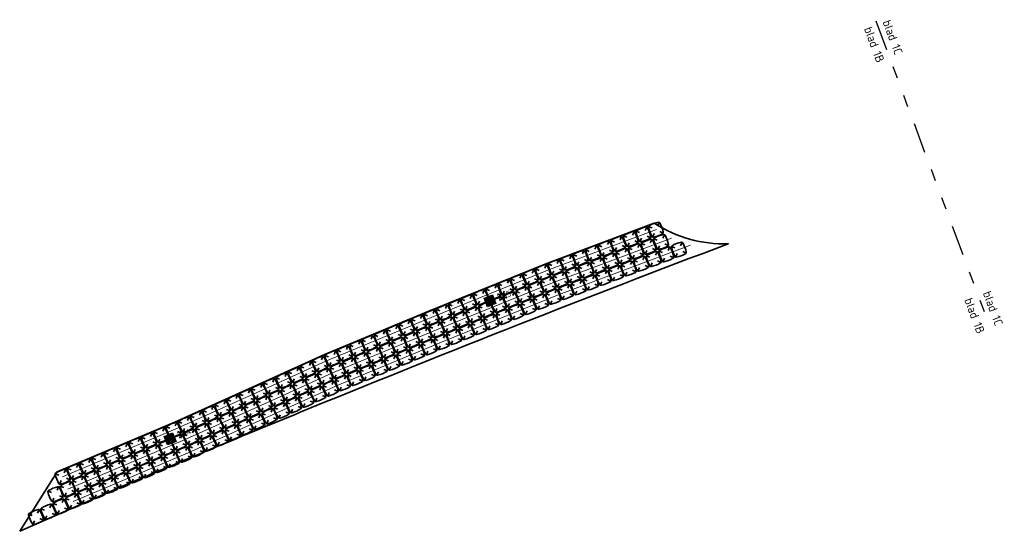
# Model space of a CAD drawing. Header units: metres. Extents: x 133137 to 133714, y 503046 to 503935.
# Tile 2 of 4: x 133330 to 133410, y 503121 to 503163. Entities that reach past the tile are written whole.
import ezdxf
from ezdxf.enums import TextEntityAlignment as Align

# ---------------------------------------------------------------- set-up
doc = ezdxf.new("R2010")
doc.units = ezdxf.units.M
doc.linetypes.add('AL-TEKENBLADGRENS', pattern=[11.5, 2.5, -1.5, 1, -1.5, 1, -1.5, 2.5])
doc.layers.get('0').update_dxf_attribs({"color": 250, "lineweight": 18})
doc.layers.get('Defpoints').update_dxf_attribs({"color": 3, "lineweight": 18})
for name, color, linetype, lineweight in [('N-WE-GW-VOORBELASTING-G', 210, 'Continuous', 35), ('N-WE-GW-VOORBELASTING_ZAND-G', 90, 'Continuous', 35), ('N-WE-MO-ONDERZOEK_ZAKBAAK-S-200', 190, 'Continuous', 25), ('X-XX-AL-TEKENBLADGRENS-GD', 7, 'AL-TEKENBLADGRENS', 30), ('X-XX-AL-TEKENBLADGRENS-T35', 2, 'Continuous', 35)]:
    doc.layers.add(name, color=color, linetype=linetype, lineweight=lineweight)
doc.styles.add('NLCS-ISO', font='NLCS-ISO.ttf')
doc.styles.add('NLCS-ISO-M200-T35', font='NLCS-ISO.ttf', dxfattribs={"height": 0.7})

# ---------------------------------------------------------------- blocks, each defined once
blk = doc.blocks.new('big bag')
at = {"layer": 'N-WE-GW-VOORBELASTING_ZAND-G', "color": 7, "flags": 128}
blk.add_lwpolyline([(0.414, -0.498, -0.077739), (-0.414, -0.498, -0.325977), (-0.498, -0.414, -0.077739), (-0.498, 0.414, -0.325977), (-0.414, 0.498, -0.077739), (0.414, 0.498, -0.325977), (0.498, 0.414, -0.077739), (0.498, -0.414, -0.325977)], format="xyb", close=True, dxfattribs=at)
for points in [[(-0.47, 0.47), (-0.247, 0.247)], [(0.47, 0.47), (0.247, 0.247)], [(-0.247, -0.247), (-0.47, -0.47)], [(0.247, -0.247), (0.47, -0.47)]]:
    blk.add_lwpolyline(points, dxfattribs=at)
blk = doc.blocks.new('SMO-BODEM_ZAKBAAK-SO')
blk.add_hatch(color=256).paths.add_polyline_path([(-1.88, 1.88), (-1.88, -1.88), (1.88, -1.88), (1.88, 1.88)])
at = {"color": 0, "linetype": 'Continuous'}
for p, q in [((-1.88, -1.88), (-1.88, 1.88)), ((-1.88, 1.88), (1.88, 1.88)), ((1.88, 1.88), (1.88, -1.88)), ((1.88, -1.88), (-1.88, -1.88))]:
    blk.add_line(p, q, dxfattribs=at)
at = {"style": 'NLCS-ISO'}
blk.add_attdef('NR', text='', height=2.5, dxfattribs=at).set_placement((3.27, -0.06), align=Align.MIDDLE_LEFT)

msp = doc.modelspace()

# ---------------------------------------------------------------- linework, layer by layer
at = {"layer": 'Defpoints', "flags": 128}
for points in [[(133381.856, 503146.052), (133373.043, 503142.751), (133363.345, 503138.812), (133354.752, 503135.242), (133350.296, 503133.21), (133342.502, 503129.698), (133333.069, 503125.719)], [(133383.067, 503145.331), (133373.443, 503141.726), (133363.763, 503137.795), (133355.191, 503134.233), (133350.75, 503132.208), (133342.942, 503128.689), (133333.496, 503124.705)], [(133384.645, 503144.748), (133373.843, 503140.701), (133364.181, 503136.777), (133355.63, 503133.224), (133351.204, 503131.206), (133343.381, 503127.681), (133333.924, 503123.692)]]:
    msp.add_lwpolyline(points, dxfattribs=at)
at = {"layer": 'N-WE-GW-VOORBELASTING-G', "flags": 128}
msp.add_lwpolyline([(133329.543, 503121.23), (133338.427, 503125.121, -0.002973), (133353.517, 503131.402, -0.006689), (133387.73, 503144.872, -0.154031), (133381.663, 503146.567)], format="xyb", dxfattribs=at)
for points in [[(133381.663, 503146.567), (133372.843, 503143.263), (133363.136, 503139.321), (133354.532, 503135.746), (133350.069, 503133.711), (133342.282, 503130.202), (133332.627, 503126.129)], [(133332.627, 503126.129), (133329.543, 503121.23)]]:
    msp.add_lwpolyline(points, dxfattribs=at)
at = {"layer": 'X-XX-AL-TEKENBLADGRENS-GD', "elevation": -7055.85, "flags": 128}
msp.add_lwpolyline([(133399.851, 503163.193), (133409.248, 503137.962)], dxfattribs=at)

# ---------------------------------------------------------------- block references
for p, rotation in [((133381.792, 503146.028), 20.53555291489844), ((133379.732, 503145.256), 20.53555291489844), ((133380.762, 503145.642), 20.53555291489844), ((133382.22, 503145.014), 20.53555291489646), ((133377.672, 503144.485), 20.53555291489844), ((133378.702, 503144.87), 20.53555291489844), ((133380.16, 503144.242), 20.53555291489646), ((133381.19, 503144.628), 20.53555291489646), ((133383.678, 503144.385), 20.53555291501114), ((133375.612, 503143.713), 20.53555291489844), ((133376.642, 503144.099), 20.53555291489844), ((133378.1, 503143.47), 20.53555291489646), ((133379.13, 503143.856), 20.53555291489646), ((133381.618, 503143.613), 20.53555291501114), ((133382.648, 503143.999), 20.53555291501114), ((133373.552, 503142.941), 20.53555291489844), ((133374.582, 503143.327), 20.53555291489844), ((133376.04, 503142.699), 20.53555291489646), ((133377.07, 503143.084), 20.53555291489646), ((133379.558, 503142.842), 20.53555291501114), ((133380.588, 503143.228), 20.53555291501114), ((133371.508, 503142.127), 22.10200671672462), ((133372.527, 503142.541), 22.10200671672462), ((133373.98, 503141.927), 20.53555291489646), ((133375.01, 503142.313), 20.53555291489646), ((133377.498, 503142.07), 20.53555291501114), ((133378.528, 503142.456), 20.53555291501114), ((133369.47, 503141.299), 22.10200671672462), ((133370.489, 503141.713), 22.10200671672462), ((133371.936, 503141.114), 22.10200671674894), ((133372.955, 503141.527), 22.10200671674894), ((133375.438, 503141.298), 20.53555291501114), ((133376.468, 503141.684), 20.53555291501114), ((133367.431, 503140.472), 22.10200671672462), ((133368.45, 503140.886), 22.10200671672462), ((133369.897, 503140.286), 22.10200671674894), ((133370.916, 503140.7), 22.10200671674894), ((133373.382, 503140.514), 22.10200671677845), ((133374.407, 503140.912), 20.53555291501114), ((133365.393, 503139.644), 22.10200671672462), ((133366.412, 503140.058), 22.10200671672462), ((133367.859, 503139.458), 22.10200671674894), ((133368.878, 503139.872), 22.10200671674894), ((133371.344, 503139.686), 22.10200671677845), ((133372.363, 503140.1), 22.10200671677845), ((133363.355, 503138.816), 22.10200671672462), ((133364.374, 503139.23), 22.10200671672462), ((133365.821, 503138.63), 22.10200671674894), ((133366.84, 503139.044), 22.10200671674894), ((133369.306, 503138.858), 22.10200671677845), ((133370.325, 503139.272), 22.10200671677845), ((133361.323, 503137.972), 22.56310040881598), ((133362.339, 503138.394), 22.56310040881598), ((133363.782, 503137.803), 22.10200671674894), ((133364.801, 503138.216), 22.10200671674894), ((133367.267, 503138.031), 22.10200671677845), ((133368.286, 503138.444), 22.10200671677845), ((133359.291, 503137.128), 22.56310040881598), ((133360.307, 503137.55), 22.56310040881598), ((133361.751, 503136.959), 22.56310040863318), ((133362.766, 503137.381), 22.56310040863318), ((133365.229, 503137.203), 22.10200671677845), ((133366.248, 503137.617), 22.10200671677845), ((133357.26, 503136.284), 22.56310040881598), ((133358.276, 503136.706), 22.56310040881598), ((133359.719, 503136.114), 22.56310040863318), ((133360.735, 503136.536), 22.56310040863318), ((133363.194, 503136.367), 22.56310040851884), ((133364.21, 503136.789), 22.10200671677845), ((133355.228, 503135.44), 22.56310040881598), ((133356.244, 503135.862), 22.56310040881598), ((133358.703, 503135.692), 22.56310040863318), ((133361.162, 503135.523), 22.56310040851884), ((133362.178, 503135.945), 22.56310040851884), ((133353.219, 503134.543), 24.51162540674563), ((133354.22, 503134.999), 24.51162540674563), ((133356.671, 503134.848), 22.56310040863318), ((133357.687, 503135.27), 22.56310040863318), ((133359.131, 503134.679), 22.56310040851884), ((133360.146, 503135.101), 22.56310040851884), ((133352.219, 503134.087), 24.51162540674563), ((133354.648, 503133.985), 24.51162540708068), ((133355.656, 503134.426), 22.56310040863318), ((133357.099, 503133.835), 22.56310040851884), ((133358.115, 503134.257), 22.56310040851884), ((133350.217, 503133.174), 24.25741465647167), ((133351.218, 503133.63), 24.51162540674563), ((133352.646, 503133.073), 24.51162540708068), ((133353.647, 503133.529), 24.51162540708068), ((133355.076, 503132.972), 24.51162540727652), ((133356.083, 503133.413), 22.56310040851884), ((133348.211, 503132.27), 24.25741465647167), ((133349.214, 503132.722), 24.25741465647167), ((133350.644, 503132.16), 24.25741465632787), ((133351.645, 503132.616), 24.51162540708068), ((133353.074, 503132.059), 24.51162540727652), ((133354.075, 503132.515), 24.51162540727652), ((133346.205, 503131.367), 24.25741465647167), ((133347.208, 503131.819), 24.25741465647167), ((133348.639, 503131.257), 24.25741465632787), ((133349.641, 503131.709), 24.25741465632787), ((133352.073, 503131.602), 24.51162540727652), ((133344.199, 503130.463), 24.25741465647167), ((133345.202, 503130.915), 24.25741465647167), ((133347.636, 503130.805), 24.25741465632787), ((133350.069, 503130.695), 24.25741465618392), ((133351.072, 503131.147), 24.25741465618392), ((133343.196, 503130.011), 24.25741465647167), ((133345.63, 503129.901), 24.25741465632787), ((133346.633, 503130.353), 24.25741465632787), ((133348.063, 503129.791), 24.25741465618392), ((133349.066, 503130.243), 24.25741465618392), ((133341.177, 503129.139), 22.87127274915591), ((133342.19, 503129.566), 22.87127274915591), ((133343.624, 503128.997), 24.25741465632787), ((133344.627, 503129.449), 24.25741465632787), ((133346.058, 503128.887), 24.25741465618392), ((133347.06, 503129.339), 24.25741465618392), ((133339.15, 503128.284), 22.87127274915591), ((133340.163, 503128.711), 22.87127274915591), ((133341.604, 503128.125), 22.87127274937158), ((133342.618, 503128.553), 22.87127274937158), ((133345.055, 503128.435), 24.25741465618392), ((133337.123, 503127.429), 22.87127274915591), ((133338.136, 503127.856), 22.87127274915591), ((133339.577, 503127.27), 22.87127274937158), ((133340.591, 503127.698), 22.87127274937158), ((133343.045, 503127.539), 22.87127274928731), ((133344.052, 503127.983), 24.25741465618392), ((133335.096, 503126.574), 22.87127274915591), ((133336.109, 503127.001), 22.87127274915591), ((133337.55, 503126.415), 22.87127274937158), ((133338.564, 503126.843), 22.87127274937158), ((133341.018, 503126.684), 22.87127274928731), ((133342.032, 503127.112), 22.87127274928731), ((133333.069, 503125.719), 22.87127274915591), ((133334.082, 503126.146), 22.87127274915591), ((133336.537, 503125.988), 22.87127274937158), ((133338.991, 503125.829), 22.87127274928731), ((133340.005, 503126.257), 22.87127274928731), ((133334.51, 503125.133), 22.87127274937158), ((133335.523, 503125.56), 22.87127274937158), ((133336.964, 503124.974), 22.87127274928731), ((133337.978, 503125.402), 22.87127274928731), ((133332.483, 503124.278), 22.87127275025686), ((133333.496, 503124.705), 22.87127274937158), ((133334.937, 503124.119), 22.87127274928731), ((133335.951, 503124.547), 22.87127274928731), ((133332.91, 503123.264), 22.87127275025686), ((133333.924, 503123.692), 22.87127274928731), ((133330.883, 503122.409), 22.87127275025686), ((133331.897, 503122.837), 22.87127275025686)]:
    msp.add_blockref('big bag', p, dxfattribs=dict(rotation=rotation))
at = {"layer": 'N-WE-MO-ONDERZOEK_ZAKBAAK-S-200', "xscale": 0.2, "yscale": 0.2, "zscale": 0.2}
for p, rotation, values in [((133368.169, 503140.174), 21.14727479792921, {'NR': 'ZB5'}), ((133341.888, 503128.827), 22.82872134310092, {'NR': 'ZB4'})]:
    msp.add_blockref('SMO-BODEM_ZAKBAAK-SO', p, dxfattribs=dict(at, rotation=rotation)).add_auto_attribs(values)

# ---------------------------------------------------------------- texts
at = {"layer": 'X-XX-AL-TEKENBLADGRENS-T35', "style": 'NLCS-ISO-M200-T35'}
for s, p in [('blad 1B', (133398.873, 503162.551, -7057.31)), ('blad 1C', (133400.396, 503163.114, -7057.31)), ('blad 1C', (133408.634, 503140.821, -7056.839)), ('blad 1B', (133407.111, 503140.258, -7056.839))]:
    msp.add_text(s, height=0.7, rotation=290.28762, dxfattribs=at).set_placement(p)

doc.saveas('drawing.dxf')
